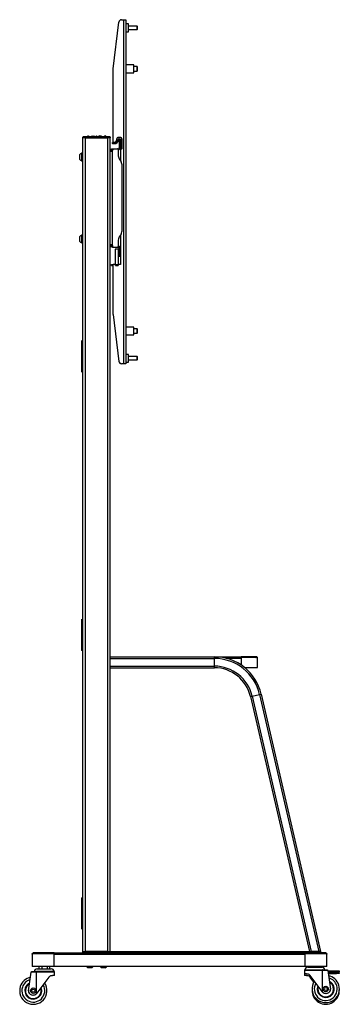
# Model space of a CAD drawing. Header units: millimetres. Extents: x -2165 to 1756, y -606 to 2289.
# Tile 1 of 10: x -2165 to -1579, y -598 to 1205. Entities that reach past the tile are written whole.
import ezdxf

# ---------------------------------------------------------------- set-up
doc = ezdxf.new("R2010")
doc.units = ezdxf.units.MM

msp = doc.modelspace()

# ---------------------------------------------------------------- linework, layer by layer
at = {"linetype": 'Continuous', "lineweight": 25}
for p, q in [((-1993.1, 1115), (-1982.6, 1200.6)), ((-1977.7, 1205), (-1974.1, 1205)), ((-1974.1, 1205), (-1974.1, 575)), ((-1974.1, 1205), (-1970.1, 1205)), ((-1970.1, 1205), (-1970.1, 575)), ((-1965.1, 1197.2), (-1970.1, 1197.2)), ((-1965.1, 1184.1), (-1965.1, 1197.2)), ((-1949.2, 1193), (-1965.1, 1193)), ((-1948.7, 1192.4), (-1949.2, 1193)), ((-1949.2, 1190), (-1949.2, 1193)), ((-1949.2, 1187), (-1949.2, 1190)), ((-1948.7, 1190), (-1948.7, 1192.4)), ((-1948.7, 1187.5), (-1948.7, 1190)), ((-1970.1, 1182.7), (-1965.1, 1182.7)), ((-1965.1, 1187), (-1949.2, 1187)), ((-1965.1, 1182.7), (-1965.1, 1184.1)), ((-1949.2, 1187), (-1948.7, 1187.5)), ((-1955.4, 1122.2), (-1970.1, 1122.2)), ((-1955.4, 1107.7), (-1955.4, 1122.2)), ((-1949.4, 1119), (-1955.4, 1119)), ((-1948.7, 1118.3), (-1949.4, 1119)), ((-1949.4, 1115), (-1949.4, 1119)), ((-1948.7, 1115), (-1948.7, 1118.3)), ((-1993.1, 980.2), (-1993.1, 1115)), ((-1970.1, 1107.7), (-1955.4, 1107.7)), ((-1955.4, 1111), (-1949.4, 1111)), ((-1949.4, 1111), (-1949.4, 1115)), ((-1949.4, 1111), (-1948.7, 1111.7)), ((-1948.7, 1111.7), (-1948.7, 1115)), ((-2048.6, 990.1), (-2047.6, 991.1)), ((-2043.4, 990.1), (-2048.6, 990.1)), ((-2048.6, 988.6), (-2048.6, 990.1)), ((-2048.6, -501.4), (-2048.6, 988.6)), ((-2044, 988.6), (-2048.6, 988.6)), ((-2047.6, 991.1), (-2043.4, 991.1)), ((-2044, -501.4), (-2044, 988.6)), ((-2003.2, 988.6), (-2044, 988.6)), ((-2043.4, 991.1), (-2003.8, 991.1)), ((-2043.4, 990.1), (-2043.4, 991.1)), ((-2003.8, 990.1), (-2043.4, 990.1)), ((-2043.4, 990.1), (-2043.4, 988.6)), ((-2043.4, 988.6), (-2003.8, 988.6)), ((-2003.8, 991.1), (-1999.6, 991.1)), ((-2003.8, 991.1), (-2003.8, 990.1)), ((-1998.6, 990.1), (-2003.8, 990.1)), ((-2003.8, 988.6), (-2003.8, 990.1)), ((-2003.2, -501.4), (-2003.2, 988.6)), ((-1998.6, 988.6), (-2003.2, 988.6)), ((-1999.6, 991.1), (-1998.6, 990.1)), ((-1998.6, 990.1), (-1998.6, 988.6)), ((-1998.6, 964.7), (-1998.6, 988.6)), ((-1994.5, 978), (-1994.5, 980)), ((-1994, 980), (-1994.5, 980)), ((-1994.5, 978), (-1994, 978)), ((-1994.3, 980.2), (-1994, 980.2)), ((-1994, 977.8), (-1994.3, 977.8)), ((-1994, 980.2), (-1989.9, 980.2)), ((-1994, 980.2), (-1994, 980)), ((-1989.9, 980), (-1994, 980)), ((-1994, 980), (-1994, 978)), ((-1994, 978), (-1994, 977.8)), ((-1994, 978), (-1988.6, 978)), ((-1988.6, 977.8), (-1994, 977.8)), ((-1989.9, 980.2), (-1989.9, 980)), ((-1988.6, 978), (-1988.6, 977.8)), ((-1988.3, 981.1), (-1987.1, 982.9)), ((-1988.3, 981.1), (-1988.1, 981)), ((-1986.9, 982.8), (-1988.1, 981)), ((-1987.1, 978.8), (-1984, 983)), ((-1987.1, 982.9), (-1986.9, 982.8)), ((-1983.9, 982.9), (-1987, 978.7)), ((-1986.8, 983.9), (-1986.6, 987.1)), ((-1986.8, 983.9), (-1986.6, 983.9)), ((-1986.4, 987.1), (-1986.6, 983.9)), ((-1986.6, 987.1), (-1986.4, 987.1)), ((-1984.4, 989.2), (-1979.3, 989.2)), ((-1984.4, 989.2), (-1984.4, 989)), ((-1979.3, 989), (-1984.4, 989)), ((-1984, 983), (-1983.9, 982.9)), ((-1983.9, 983.5), (-1983.7, 985.9)), ((-1983.9, 983.5), (-1983.7, 983.5)), ((-1983.7, 985.9), (-1983.5, 985.9)), ((-1983.5, 985.9), (-1983.7, 983.5)), ((-1983.3, 986.3), (-1983.3, 986.1)), ((-1983.3, 986.3), (-1980.4, 986.3)), ((-1982.2, 986.1), (-1983.3, 986.1)), ((-1982.2, 983.1), (-1982.2, 986.1)), ((-1982.2, 986.1), (-1980.2, 986.1)), ((-1980.2, 983.1), (-1982.2, 983.1)), ((-1982.2, 983.1), (-1982.2, 970.6)), ((-1980.4, 986.3), (-1980.4, 986.1)), ((-1980.2, 986.1), (-1980.2, 983.1)), ((-1980, 985.9), (-1980.2, 985.9)), ((-1980.2, 983.1), (-1980.2, 970.6)), ((-1980, 985.9), (-1980, 968.5)), ((-1979.3, 989.2), (-1979.3, 989)), ((-1977.3, 968.5), (-1977.3, 987)), ((-1977.1, 987), (-1977.3, 987)), ((-1977.1, 987), (-1977.1, 968.3)), ((-2054.6, 949.6), (-2054.6, 957.6)), ((-2050.2, 960.6), (-2050.9, 960.6)), ((-2050.9, 946.6), (-2050.9, 960.6)), ((-2048.6, 961.6), (-2050.2, 961.6)), ((-2050.2, 953.6), (-2050.2, 961.6)), ((-1998.6, 964.9), (-1996.6, 964.8)), ((-1998.6, 964.6), (-1998.6, 964.9)), ((-1998.6, 964.7), (-1996.6, 964.7)), ((-1998.6, 964.6), (-1998.6, 964.7)), ((-1998.6, 792.6), (-1998.6, 964.6)), ((-1996.6, 964.6), (-1996.6, 964.8)), ((-1994.6, 968.6), (-1994.6, 966.6)), ((-1994.6, 968.6), (-1994.5, 968.6)), ((-1994.6, 966.6), (-1993.9, 966.6)), ((-1994.6, 792.3), (-1994.6, 964.9)), ((-1994.5, 968.6), (-1985.2, 968.6)), ((-1993.9, 967.2), (-1993.9, 966.6)), ((-1993.9, 966.6), (-1993.9, 966.6)), ((-1985.2, 968.6), (-1984.2, 968.6)), ((-1984.2, 967.6), (-1984.2, 968.6)), ((-1984.2, 967.6), (-1984.2, 957.8)), ((-1982.2, 970.6), (-1980.2, 970.6)), ((-1980.2, 968.5), (-1980.2, 970.6)), ((-1980, 968.5), (-1980.2, 968.5)), ((-1980.1, 967.7), (-1980.1, 946.8)), ((-1980, 968.5), (-1977.3, 968.5)), ((-1980, 968.5), (-1980, 968.3)), ((-1977.1, 968.3), (-1980, 968.3)), ((-1978.2, 968.2), (-1979.6, 968.2)), ((-1978.2, 968.3), (-1978.2, 968.2)), ((-1977.3, 968.5), (-1977.1, 968.3)), ((-2050.9, 946.6), (-2050.2, 946.6)), ((-2050.2, 945.6), (-2050.2, 953.6)), ((-2050.2, 945.6), (-2048.6, 945.6)), ((-1982.1, 950), (-1978.8, 944.7)), ((-1976.6, 820.3), (-1976.6, 936.9)), ((-2048.6, 811.6), (-2050.2, 811.6)), ((-2050.2, 803.6), (-2050.2, 811.6)), ((-1978.8, 812.5), (-1982.1, 807.2)), ((-2054.6, 799.6), (-2054.6, 807.6)), ((-2050.2, 810.6), (-2050.9, 810.6)), ((-2050.9, 796.6), (-2050.9, 810.6)), ((-2050.9, 796.6), (-2050.2, 796.6)), ((-2050.2, 795.6), (-2050.2, 803.6)), ((-2050.2, 795.6), (-2048.6, 795.6)), ((-1984.2, 799.4), (-1984.2, 789.6)), ((-1980.1, 810.3), (-1980.1, 757)), ((-1998.6, 792.4), (-1998.6, 792.6)), ((-1998.6, 792.3), (-1998.6, 792.6)), ((-1998.6, 792.4), (-1996.6, 792.4)), ((-1998.6, 792.3), (-1996.6, 792.4)), ((-1998.6, -501.4), (-1998.6, 792.4)), ((-1996.6, 792.4), (-1996.6, 792.6)), ((-1994.6, 788.6), (-1994.6, 790.6)), ((-1994.6, 790.6), (-1993.9, 790.6)), ((-1994.6, 788.6), (-1994.5, 788.6)), ((-1994.5, 788.6), (-1985.2, 788.6)), ((-1993.9, 789.9), (-1993.9, 790.6)), ((-1993.9, 790.6), (-1993.9, 790.6)), ((-1989.4, 785), (-1989.4, 757)), ((-1983.4, 785), (-1989.4, 785)), ((-1985.2, 788.6), (-1984.2, 788.6)), ((-1984.2, 789.6), (-1984.2, 788.6)), ((-1983.4, 757), (-1983.4, 785)), ((-1980.2, 786.6), (-1982.2, 786.6)), ((-1982.2, 786.6), (-1982.2, 774.1)), ((-1980.2, 786.6), (-1980.2, 774.1)), ((-1982.2, 774.1), (-1980.2, 774.1)), ((-1982.2, 771.1), (-1982.2, 774.1)), ((-1980.2, 771.1), (-1982.2, 771.1)), ((-1980.2, 774.1), (-1980.2, 771.1)), ((-1996.4, 755), (-1996.4, 757)), ((-1996.4, 757), (-1995.5, 757)), ((-1996.4, 755), (-1995.5, 755)), ((-1995.5, 755), (-1995.5, 757)), ((-1995.5, 757), (-1993.7, 757)), ((-1995.5, 755), (-1993.7, 755)), ((-1993.7, 755), (-1993.7, 757)), ((-1993.7, 757), (-1993.1, 757)), ((-1993.7, 755), (-1993.1, 755)), ((-1993.1, 665), (-1993.1, 757)), ((-1989.2, 757), (-1993.1, 757)), ((-1989.2, 757), (-1989.1, 757)), ((-1989.2, 755), (-1989.2, 757)), ((-1984, 755), (-1989.2, 755)), ((-1989.1, 755), (-1989.1, 757)), ((-1989.1, 757), (-1984.1, 757)), ((-1989.1, 755), (-1984.1, 755)), ((-1984.1, 755), (-1984.1, 757)), ((-1984.1, 757), (-1984, 757)), ((-1984, 757), (-1984, 755)), ((-1980.1, 757), (-1984, 757)), ((-1993.1, 665), (-1982.6, 579.4)), ((-1955.4, 642.2), (-1970.1, 642.2)), ((-1955.4, 627.7), (-1955.4, 642.2)), ((-1949.4, 639), (-1955.4, 639)), ((-1948.7, 638.3), (-1949.4, 639)), ((-1949.4, 635), (-1949.4, 639)), ((-1949.4, 631), (-1949.4, 635)), ((-1949.4, 631), (-1948.7, 631.7)), ((-1948.7, 635), (-1948.7, 638.3)), ((-1948.7, 631.7), (-1948.7, 635)), ((-2050.4, 601.1), (-2050.4, 617.3)), ((-2048.6, 617.6), (-2050.1, 617.6)), ((-2050.1, 601.1), (-2050.1, 617.6)), ((-1970.1, 627.7), (-1955.4, 627.7)), ((-1955.4, 631), (-1949.4, 631)), ((-2050.1, 601.1), (-2050.4, 601.1)), ((-2050.4, 576.1), (-2050.4, 601.1)), ((-2048.6, 601.1), (-2050.1, 601.1)), ((-2050.1, 576.1), (-2050.1, 601.1)), ((-1965.1, 592.2), (-1970.1, 592.2)), ((-1970.1, 577.7), (-1965.1, 577.7)), ((-1965.1, 578.5), (-1965.1, 592.2)), ((-1949.2, 588), (-1965.1, 588)), ((-1965.1, 582), (-1949.2, 582)), ((-1965.1, 577.7), (-1965.1, 578.5)), ((-1948.7, 587.4), (-1949.2, 588)), ((-1949.2, 585), (-1949.2, 588)), ((-1949.2, 582), (-1949.2, 585)), ((-1949.2, 582), (-1948.7, 582.5)), ((-1948.7, 585), (-1948.7, 587.4)), ((-1948.7, 582.5), (-1948.7, 585)), ((-2050.1, 576.1), (-2050.4, 576.1)), ((-2050.4, 559.8), (-2050.4, 576.1)), ((-2048.6, 576.1), (-2050.1, 576.1)), ((-2050.1, 559.6), (-2050.1, 576.1)), ((-2050.1, 559.6), (-2048.6, 559.6)), ((-1974.1, 575), (-1977.7, 575)), ((-1970.1, 575), (-1974.1, 575)), ((-2050.4, 91.1), (-2050.4, 107.3)), ((-2050.1, 91.1), (-2050.4, 91.1)), ((-2050.4, 66.1), (-2050.4, 91.1)), ((-2048.6, 107.6), (-2050.1, 107.6)), ((-2050.1, 91.1), (-2050.1, 107.6)), ((-2048.6, 91.1), (-2050.1, 91.1)), ((-2050.1, 66.1), (-2050.1, 91.1)), ((-2050.1, 66.1), (-2050.4, 66.1)), ((-2050.4, 49.8), (-2050.4, 66.1)), ((-2048.6, 66.1), (-2050.1, 66.1)), ((-2050.1, 49.6), (-2050.1, 66.1)), ((-2050.1, 49.6), (-2048.6, 49.6)), ((-1998.6, 38.3), (-1807.7, 38.3)), ((-1995.6, 38.6), (-1995.6, 38.3)), ((-1995.6, 38.6), (-1995.1, 38.6)), ((-1995.1, 38.6), (-1995.1, 38.3)), ((-1995.1, 38.6), (-1758.6, 38.6)), ((-1807.7, 35.3), (-1807.7, 38.3)), ((-1758.6, 35.6), (-1758.6, 38.6)), ((-1757.9, 38.6), (-1758.6, 38.6)), ((-1758.6, 37.1), (-1757.9, 37.1)), ((-1758.4, 37), (-1758.4, 23.2)), ((-1758.4, 37), (-1758.4, 23.2)), ((-1758.4, 37), (-1758.4, 37)), ((-1728.7, 37), (-1758.4, 37)), ((-1757.9, 38.6), (-1757.9, 37.1)), ((-1730.1, 38.6), (-1757.9, 38.6)), ((-1730.1, 37.1), (-1757.9, 37.1)), ((-1730.1, 38.6), (-1730.1, 37.1)), ((-1728.7, 35.6), (-1728.7, 37)), ((-1998.6, 35.3), (-1807.7, 35.3)), ((-1998.6, 21.3), (-1807.7, 21.3)), ((-1998.6, 18.3), (-1807.7, 18.3)), ((-1807.7, 21.3), (-1807.7, 35.3)), ((-1807.7, 18.3), (-1807.7, 21.3)), ((-1785.8, 35.6), (-1758.6, 35.6)), ((-1758.6, 35.6), (-1758.6, 23.4)), ((-1752.1, 18.6), (-1728.6, 18.6)), ((-1728.7, 35.9), (-1728.6, 35.6)), ((-1728.6, 35.6), (-1728.7, 35.6)), ((-1728.6, 18.6), (-1728.6, 35.6)), ((-1741.4, -34.4), (-1738.5, -33.7)), ((-1741.4, -34.4), (-1633.6, -501.4)), ((-1738.5, -33.7), (-1724.9, -30.5)), ((-1738.5, -33.7), (-1630.5, -501.4)), ((-1724.9, -30.5), (-1721.9, -29.9)), ((-1724.9, -30.5), (-1616.2, -501.4)), ((-1721.9, -29.9), (-1613.1, -501.4)), ((-2050.4, -418.9), (-2050.4, -402.7)), ((-2048.6, -402.4), (-2050.1, -402.4)), ((-2050.1, -418.9), (-2050.1, -402.4)), ((-2050.1, -418.9), (-2050.4, -418.9)), ((-2050.4, -443.9), (-2050.4, -418.9)), ((-2048.6, -418.9), (-2050.1, -418.9)), ((-2050.1, -443.9), (-2050.1, -418.9)), ((-2050.1, -443.9), (-2050.4, -443.9)), ((-2050.4, -460.2), (-2050.4, -443.9)), ((-2048.6, -443.9), (-2050.1, -443.9)), ((-2050.1, -460.4), (-2050.1, -443.9)), ((-2050.1, -460.4), (-2048.6, -460.4)), ((-2140.1, -504.9), (-2140.1, -503.4)), ((-2102.4, -503.4), (-2140.1, -503.4)), ((-2102.4, -504.9), (-2102.4, -503.4)), ((-2101.6, -503.4), (-2102.4, -503.4)), ((-2101.6, -506.4), (-2101.6, -503.4)), ((-2101.6, -503.4), (-1641.6, -503.4)), ((-2048.6, -503.4), (-2048.6, -501.4)), ((-2048.6, -501.4), (-2044, -501.4)), ((-2044, -501.4), (-2044, -503.4)), ((-2044, -501.4), (-1998.6, -501.4)), ((-2003.2, -501.4), (-2044, -501.4)), ((-1998.6, -503.4), (-1998.6, -501.4)), ((-1998.6, -501.4), (-1633, -501.4)), ((-1641.6, -503.4), (-1641.6, -506.4)), ((-1640.9, -503.4), (-1641.6, -503.4)), ((-1640.9, -504.9), (-1640.9, -503.4)), ((-1603.1, -503.4), (-1640.9, -503.4)), ((-1633, -503.4), (-1633, -501.4)), ((-1633, -501.4), (-1616.2, -501.4)), ((-1616.2, -501.4), (-1630.5, -501.4)), ((-1613.1, -501.4), (-1616.2, -501.4)), ((-1616.2, -503.4), (-1616.2, -501.4)), ((-1613.1, -501.4), (-1613, -501.4)), ((-1613, -501.4), (-1613, -503.4)), ((-1603.1, -504.9), (-1603.1, -503.4)), ((-2141.6, -506.4), (-2141.6, -505)), ((-2141.6, -505), (-2101.8, -505)), ((-2141.6, -506.1), (-2141.6, -506.4)), ((-2141.6, -506.4), (-2141.6, -528.4)), ((-2141.6, -506.4), (-2141.6, -506.4)), ((-2102.4, -504.9), (-2140.1, -504.9)), ((-2102.4, -504.9), (-2101.6, -504.9)), ((-2101.8, -505), (-2101.8, -528.4)), ((-2101.8, -505), (-2101.8, -528.4)), ((-2101.8, -505), (-2101.8, -505)), ((-2101.8, -505.1), (-2101.6, -505.1)), ((-2101.6, -528.4), (-2101.6, -506.4)), ((-2101.6, -506.4), (-1641.6, -506.4)), ((-1641.6, -504.9), (-1640.9, -504.9)), ((-1641.6, -505.1), (-1641.4, -505.1)), ((-1641.6, -506.4), (-1641.6, -528.4)), ((-1641.4, -528.4), (-1641.4, -505)), ((-1641.4, -505), (-1601.7, -505)), ((-1641.4, -528.4), (-1641.4, -505)), ((-1641.4, -505), (-1641.4, -505)), ((-1603.1, -504.9), (-1640.9, -504.9)), ((-1601.7, -505), (-1601.7, -506.4)), ((-1601.6, -506.4), (-1601.7, -506.1)), ((-1601.7, -506.4), (-1601.6, -506.4)), ((-1601.6, -528.4), (-1601.6, -506.4)), ((-2148.5, -573.1), (-2143.3, -538.9)), ((-2143.3, -538.9), (-2143.2, -537.9)), ((-2133.9, -538.9), (-2143.3, -538.9)), ((-2143.2, -537.9), (-2133.5, -537.9)), ((-2101.8, -528.4), (-2141.6, -528.4)), ((-2133.9, -578.5), (-2133.9, -538.9)), ((-2100.6, -538.9), (-2133.9, -538.9)), ((-2110.2, -537.9), (-2133.6, -537.9)), ((-2133.5, -537.9), (-2101.6, -537.9)), ((-2132.6, -532.9), (-2112.8, -532.9)), ((-2129.4, -528.4), (-2129.4, -532.9)), ((-2124.3, -528.4), (-2124.3, -532.9)), ((-2114.5, -528.4), (-2114.5, -532.9)), ((-2112.8, -532.9), (-2106.6, -532.9)), ((-2101.6, -537.9), (-2110.2, -537.9)), ((-2109.8, -528.4), (-2109.8, -532.9)), ((-2101.6, -524.7), (-2101.8, -524.8)), ((-2101.8, -528.4), (-2101.8, -528.4)), ((-1641.6, -528.4), (-2101.6, -528.4)), ((-2100.6, -544.9), (-2100.6, -538.9)), ((-2032.6, -530.9), (-2039.6, -530.9)), ((-2012.3, -530.9), (-2014.6, -530.9)), ((-2007.6, -530.9), (-2012.3, -530.9)), ((-1642.6, -535.9), (-1642.6, -541.9)), ((-1609.3, -535.9), (-1642.6, -535.9)), ((-1641.4, -524.8), (-1641.6, -524.7)), ((-1641.6, -534.9), (-1609.8, -534.9)), ((-1601.6, -528.4), (-1641.4, -528.4)), ((-1641.4, -528.4), (-1641.4, -528.4)), ((-1636.6, -529.9), (-1610.6, -529.9)), ((-1633.4, -528.4), (-1633.4, -529.9)), ((-1628.3, -528.4), (-1628.3, -529.9)), ((-1618.5, -528.4), (-1618.5, -529.9)), ((-1613.8, -528.4), (-1613.8, -529.9)), ((-1609.8, -534.9), (-1600.1, -534.9)), ((-1609.3, -575.5), (-1609.3, -535.9)), ((-1600, -535.9), (-1609.3, -535.9)), ((-1600.1, -534.9), (-1600, -535.9)), ((-1600, -535.9), (-1594.8, -570.1)), ((-1599.9, -536.4), (-1583.9, -536.4)), ((-1599.6, -538.4), (-1583.9, -538.4)), ((-1599.4, -539.4), (-1583.9, -539.4)), ((-1583.9, -538.4), (-1583.9, -536.4)), ((-1583.9, -536.4), (-1578.9, -536.4)), ((-1578.9, -538.4), (-1583.9, -538.4)), ((-1583.9, -541.4), (-1583.9, -539.4)), ((-1583.9, -539.4), (-1578.9, -539.4)), ((-1578.9, -536.4), (-1578.9, -538.4)), ((-1578.9, -539.4), (-1578.9, -541.4)), ((-2111, -548.1), (-2133.2, -577.7)), ((-2100.6, -544.9), (-2104.6, -544.9)), ((-1642.6, -541.9), (-1642.6, -544.9)), ((-1638.6, -541.9), (-1642.6, -541.9)), ((-1638.6, -544.9), (-1642.6, -544.9)), ((-1610, -574.7), (-1632.2, -545.1)), ((-1625.3, -557.4), (-1632.2, -548.1)), ((-1599.1, -541.4), (-1583.9, -541.4)), ((-1578.9, -541.4), (-1583.9, -541.4)), ((-1610, -574.7), (-1609.3, -575.5)), ((-2139.6, -580.9), (-2140.7, -580.9)), ((-2133.9, -578.5), (-2133.2, -577.7)), ((-1602.6, -577.9), (-1603.6, -577.9))]:
    msp.add_line(p, q, dxfattribs=at)
at = {"linetype": 'Continuous', "lineweight": 25, "flags": 128}
for points in [[(-1731.6, 37.1), (-1731.3, 37.1), (-1731.1, 37)], [(-2138.6, -504.9), (-2138.9, -504.9), (-2139.2, -505)], [(-2137.2, -505), (-2137.1, -505), (-2136.4, -504.9)], [(-2102.8, -504.9), (-2102.2, -505), (-2102, -505)], [(-2101.8, -506.9), (-2101.7, -507), (-2101.6, -507.1)], [(-2101.6, -522.8), (-2101.7, -522.8), (-2101.8, -523)], [(-1641.6, -507.1), (-1641.6, -507), (-1641.4, -506.9)], [(-1641.4, -523), (-1641.6, -522.8), (-1641.6, -522.8)], [(-1641.2, -505), (-1641.1, -505), (-1640.4, -504.9)], [(-1606.8, -504.9), (-1606.2, -505), (-1606, -505)], [(-1604.1, -505), (-1604.3, -504.9), (-1604.6, -504.9)]]:
    msp.add_lwpolyline(points, dxfattribs=at)
at = {"linetype": 'Continuous', "lineweight": 25}
for centre, radius in [((-2139.6, -572.9), 5), ((-2139.6, -572.9), 3), ((-1603.6, -569.9), 5), ((-1603.6, -569.9), 3)]:
    msp.add_circle(centre, radius, dxfattribs=at)
for centre, radius, start, end in [((-1977.7, 1200), 5, 90, 173.0317), ((-2039.6, 991.1), 1, 0, 180), ((-2038.6, 991.1), 1, 0, 120), ((-2031.6, 991.1), 1, 0, 180), ((-2028.6, 991.1), 1, 90, 180), ((-2028.6, 991.1), 1, 0, 90), ((-2023.6, 991.1), 1, 0, 180), ((-2018.6, 991.1), 1, 90, 180), ((-2018.6, 991.1), 1, 0, 90), ((-2015.6, 991.1), 1, 0, 180), ((-2008.6, 991.1), 1, 90, 180), ((-2008.6, 991.1), 1, 60, 90), ((-2007.6, 991.1), 1, 0, 180), ((-1994.3, 980), 0.2, 90, 180), ((-1994.3, 978), 0.2, 180, 270), ((-1989.9, 982.2), 2, 270, 327), ((-1989.9, 982.2), 2.2, 270, 327), ((-1988.6, 979.8), 1.8, 270, 327.1746), ((-1988.6, 979.8), 2, 270, 327), ((-1988.8, 984), 2, 327, 357), ((-1988.8, 984), 2.2, 327, 357), ((-1984.4, 987), 2.2, 90, 177), ((-1984.4, 987), 2, 90, 177), ((-1984.7, 983.5), 0.8, 323.7735, 357), ((-1984.7, 983.5), 1, 323.7735, 357), ((-1983.3, 985.9), 0.4, 90, 177), ((-1983.3, 985.9), 0.2, 90, 177), ((-1980.4, 985.9), 0.4, 0, 90), ((-1979.3, 987), 2.2, 0, 90), ((-1979.3, 987), 2, 0, 90), ((-2048.4, 953.6), 7.45, 109.9564, 147.5125), ((-1996.9, 966.9), 3, 319.3953, 35.0377), ((-1985.2, 967.6), 1, 0, 90), ((-1984.2, 970.6), 4, 270, 0), ((-1984.2, 970.6), 2, 270, 0), ((-1969.2, 957.8), 15, 180, 211.2996), ((-1980, 968.5), 0.2, 180, 270), ((-1979.6, 967.7), 0.5, 90, 180), ((-2048.4, 953.6), 7.45, 212.4875, 250.0436), ((-1991.6, 936.9), 15, 0, 31.2996), ((-1991.6, 820.3), 15, 328.7004, 0), ((-2048.4, 803.6), 7.45, 109.9564, 147.5125), ((-2048.4, 803.6), 7.45, 212.4875, 250.0436), ((-1969.2, 799.4), 15, 148.7004, 180), ((-1996.9, 790.3), 3, 324.9623, 40.6047), ((-1985.2, 789.6), 1, 270, 0), ((-1984.2, 786.6), 4, 0, 90), ((-1984.2, 786.6), 2, 0, 90), ((-2050.1, 617.3), 0.25, 90, 180), ((-1977.7, 580), 5, 186.9683, 270), ((-2050.1, 559.8), 0.25, 180, 270), ((-2050.1, 107.3), 0.25, 90, 180), ((-2050.1, 49.8), 0.25, 180, 270), ((-1807.7, -49.7), 88, 13, 90), ((-1731.6, 35.6), 3, 27.8181, 60.2174), ((-1807.7, -49.7), 85, 13, 90), ((-1807.7, -49.7), 71, 13, 90), ((-1807.7, -49.7), 68, 13, 90), ((-2050.1, -402.7), 0.25, 90, 180), ((-2050.1, -460.2), 0.25, 180, 270), ((-2138.6, -506.4), 3, 119.839, 152.1819), ((-1604.6, -506.4), 3, 27.8181, 60.161), ((-2132.6, -537.9), 5, 90, 180), ((-2106.6, -537.9), 5, 0, 90), ((-2101.6, -538.9), 1, 0, 90), ((-2036.1, -524.3), 7.45, 213.1954, 241.9941), ((-2036.1, -524.3), 7.45, 298.0059, 326.8046), ((-2011.1, -524.3), 7.45, 213.1954, 241.9941), ((-2011.1, -524.3), 7.45, 298.0059, 326.8046), ((-1641.6, -535.9), 1, 90, 180), ((-1636.6, -534.9), 5, 90, 180), ((-1610.6, -534.9), 5, 0, 90), ((-2139.6, -572.9), 25, 162.9944, 34.4672), ((-2139.6, -572.9), 25, 101.8285, 162.9944), ((-2139.6, -572.9), 21, 105.9562, 162.9944), ((-1603.6, -569.9), 25, 145.5328, 17.0056), ((-1603.6, -569.9), 25, 17.0056, 78.1715), ((-1603.6, -569.9), 21, 17.0056, 74.0438), ((-1603.6, -569.9), 15.5, 17.0056, 64.3242), ((-1603.6, -569.9), 15, 17.0056, 63.0113), ((-1603.6, -569.9), 14.5, 17.0056, 61.5836), ((-2139.6, -572.9), 21, 162.9944, 30.7374), ((-2139.6, -572.9), 15.5, 162.9944, 22.0572), ((-2139.6, -572.9), 15, 162.9944, 20.8991), ((-2139.6, -572.9), 15.5, 115.6758, 162.9944), ((-2139.6, -572.9), 14.5, 118.4164, 342.9944), ((-2139.6, -572.9), 15, 116.9887, 162.9944), ((-2143.6, -573.9), 5, 171.3822, 198.5482), ((-2140.7, -572.9), 8, 198.5482, 270), ((-2139.6, -572.9), 14.5, 342.9944, 19.6447), ((-1603.6, -572.9), 25, 176.5602, 3.4398), ((-1603.6, -569.9), 21, 149.2626, 17.0056), ((-1603.6, -569.9), 15.5, 157.9428, 17.0056), ((-1603.6, -569.9), 15, 159.1009, 17.0056), ((-1603.6, -569.9), 14.5, 160.3553, 17.0056), ((-1603.6, -569.9), 8, 224.654, 270), ((-1602.6, -569.9), 8, 270, 341.4518), ((-1599.7, -570.9), 5, 341.4518, 8.6178), ((-2139.6, -572.9), 8, 270, 315.346)]:
    msp.add_arc(centre, radius, start, end, dxfattribs=at)
for points, knots in [([(-1987.1, 978.8), (-1987.1, 978.8), (-1987.1, 978.8), (-1987.1, 978.8), (-1987, 978.8), (-1987, 978.7), (-1987, 978.7), (-1987, 978.7), (-1987, 978.7)], [0, 0, 0, 0, 0.037127, 0.141656, 0.356321, 0.570905, 0.785452, 1, 1, 1, 1]), ([(-1998.6, 964.9), (-1998.6, 965.1), (-1998.5, 965.6), (-1998.3, 966.3), (-1997.9, 967), (-1997.3, 967.6), (-1996.6, 968.1), (-1995.9, 968.4), (-1995.2, 968.6), (-1994.8, 968.6), (-1994.6, 968.6)], [0, 0, 0, 0, 0.119408, 0.244758, 0.373975, 0.505055, 0.635294, 0.76252, 0.884564, 1, 1, 1, 1]), ([(-1994.6, 964.9), (-1994.8, 964.8), (-1995.3, 964.5), (-1996, 964.1), (-1996.7, 963.9), (-1997.4, 963.8), (-1997.9, 963.9), (-1998.3, 964.1), (-1998.6, 964.3), (-1998.6, 964.6), (-1998.6, 964.7)], [0, 0, 0, 0, 0.115698, 0.238262, 0.365879, 0.496651, 0.627784, 0.756927, 0.881599, 1, 1, 1, 1]), ([(-1996.6, 964.8), (-1996.6, 964.9), (-1996.6, 965.1), (-1996.5, 965.4), (-1996.3, 965.8), (-1996, 966.1), (-1995.6, 966.3), (-1995.3, 966.5), (-1994.9, 966.6), (-1994.7, 966.6), (-1994.6, 966.6)], [0, 0, 0, 0, 0.134824, 0.259819, 0.377299, 0.491377, 0.606816, 0.72846, 0.859014, 1, 1, 1, 1]), ([(-1996.4, 964), (-1996.4, 964), (-1996.5, 964.1), (-1996.6, 964.4), (-1996.6, 964.6), (-1996.6, 964.7)], [0, 0, 0, 0, 0.105918, 0.535245, 1, 1, 1, 1]), ([(-2049, 949.6), (-2048.9, 949.7), (-2048.8, 949.9), (-2048.7, 950.1), (-2048.6, 950.1)], [0, 0, 0, 0, 0.747021, 1, 1, 1, 1]), ([(-1998.6, 792.4), (-1998.6, 792.6), (-1998.6, 792.9), (-1998.3, 793.1), (-1997.9, 793.3), (-1997.4, 793.3), (-1996.7, 793.2), (-1996, 793), (-1995.3, 792.7), (-1994.8, 792.4), (-1994.6, 792.3)], [0, 0, 0, 0, 0.118348, 0.243071, 0.372096, 0.503348, 0.634002, 0.761736, 0.88425, 1, 1, 1, 1]), ([(-1994.6, 788.6), (-1994.8, 788.6), (-1995.2, 788.6), (-1995.9, 788.8), (-1996.7, 789.1), (-1997.3, 789.6), (-1997.9, 790.2), (-1998.3, 790.9), (-1998.5, 791.6), (-1998.6, 792.1), (-1998.6, 792.3)], [0, 0, 0, 0, 0.1154438, 0.2376304, 0.3648365, 0.4952771, 0.6262708, 0.755572, 0.8807466, 1, 1, 1, 1]), ([(-1996.6, 792.4), (-1996.6, 792.6), (-1996.6, 792.8), (-1996.5, 793.1), (-1996.4, 793.1), (-1996.4, 793.1)], [0, 0, 0, 0, 0.464517, 0.894043, 1, 1, 1, 1]), ([(-1994.6, 790.6), (-1994.7, 790.6), (-1994.9, 790.6), (-1995.3, 790.7), (-1995.6, 790.8), (-1996, 791.1), (-1996.3, 791.4), (-1996.5, 791.8), (-1996.6, 792.1), (-1996.6, 792.3), (-1996.6, 792.4)], [0, 0, 0, 0, 0.140806, 0.271269, 0.392629, 0.508034, 0.62196, 0.739638, 0.864794, 1, 1, 1, 1]), ([(-1996.8, 38.3), (-1996.8, 38.4), (-1996.6, 38.5), (-1996.2, 38.6), (-1995.8, 38.6), (-1995.6, 38.6)], [0, 0, 0, 0, 0.072351, 0.544403, 1, 1, 1, 1]), ([(-1995.1, 38.6), (-1995, 38.6), (-1994.9, 38.6), (-1994.7, 38.5), (-1994.7, 38.4), (-1994.7, 38.3)], [0, 0, 0, 0, 0.455318, 0.927631, 1, 1, 1, 1]), ([(-2133.9, -538.9), (-2133.9, -538.8), (-2133.9, -538.6), (-2133.9, -538.3), (-2133.8, -538.1), (-2133.6, -537.9), (-2133.5, -537.9), (-2133.5, -537.9), (-2133.5, -537.9)], [0, 0, 0, 0, 0.19058, 0.380906, 0.578136, 0.792201, 0.995617, 1, 1, 1, 1]), ([(-1609.3, -535.9), (-1609.3, -535.8), (-1609.3, -535.6), (-1609.4, -535.3), (-1609.5, -535.1), (-1609.6, -534.9), (-1609.7, -534.9), (-1609.8, -534.9), (-1609.8, -534.9)], [0, 0, 0, 0, 0.1905803, 0.3809062, 0.5781355, 0.7922006, 0.9956167, 1, 1, 1, 1]), ([(-2111, -548.1), (-2110.5, -547.5), (-2109.3, -546.2), (-2107.4, -545.4), (-2105.9, -545), (-2105.1, -544.9), (-2104.6, -544.9)], [0, 0, 0, 0, 0.293564, 0.586086, 0.790168, 1, 1, 1, 1]), ([(-1638.6, -541.9), (-1638.2, -541.9), (-1637.3, -542), (-1635.7, -542.4), (-1633.8, -543.3), (-1632.7, -544.6), (-1632.2, -545.1)], [0, 0, 0, 0, 0.217308, 0.440885, 0.750521, 1, 1, 1, 1]), ([(-1638.6, -544.9), (-1638.2, -544.9), (-1637.3, -545), (-1635.7, -545.4), (-1633.8, -546.3), (-1632.7, -547.6), (-1632.2, -548.1)], [0, 0, 0, 0, 0.217308, 0.440885, 0.750521, 1, 1, 1, 1])]:
    msp.add_open_spline(points, degree=3, knots=knots, dxfattribs=at)

doc.saveas('drawing.dxf')
